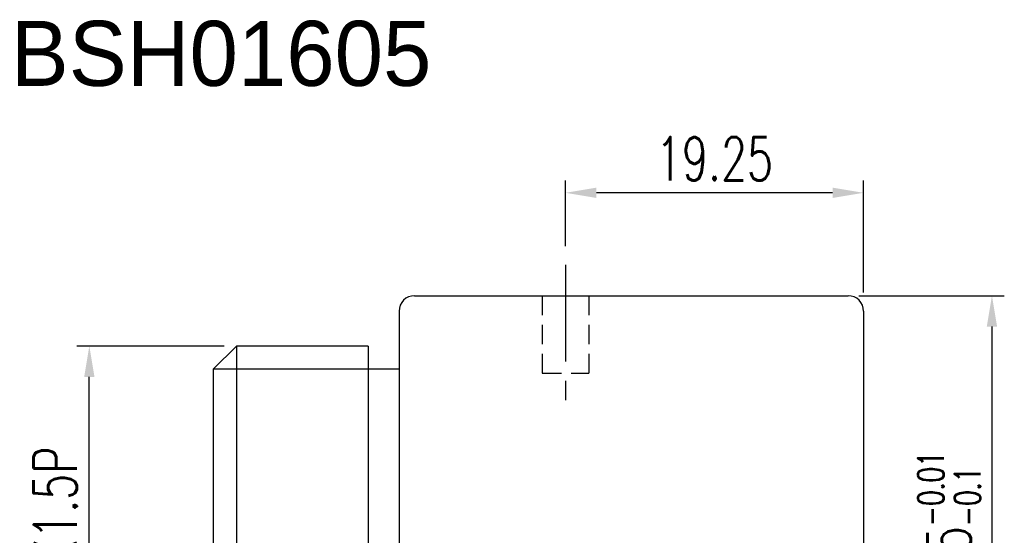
# Model space of a CAD drawing. Extents: x -167 to 168, y 66 to 155.
# Tile 61 of 61: x 105 to 168, y 100 to 133. Entities that reach past the tile are written whole.
import ezdxf

# ---------------------------------------------------------------- set-up
doc = ezdxf.new("R2010")
doc.units = 0
doc.header["$MEASUREMENT"] = 0
doc.linetypes.add('CENTER', pattern=[2, 1.25, -0.25, 0.25, -0.25])
doc.linetypes.add('HIDDEN', pattern=[0.375, 0.25, -0.125])
for name, color, linetype in [('CL', 1, 'CENTER'), ('DIM', 4, 'CONTINUOUS'), ('HID', 2, 'HIDDEN'), ('OUT', 3, 'CONTINUOUS')]:
    doc.layers.add(name, color=color, linetype=linetype)
doc.styles.add('DIM-7', font='SIMPLEX.shx', dxfattribs={"width": 0.7, "bigfont": 'chineset.shx'})
doc.dimstyles.new('CNS', dxfattribs={"dimtxt": 3.5, "dimasz": 2.5, "dimexe": 1, "dimexo": 1.5, "dimgap": 0.09, "dimtad": 0, "dimdsep": 46, "dimtxsty": 'DIM-7', "dimcen": 0.09, "dimclrd": 1, "dimclre": 1, "dimclrt": 4, "dimadec": 0, "dimazin": 0, "dimtfac": 1, "dimtix": 1, "dimtmove": 2, "dimatfit": 3, "dimfxl": 1, "dimtvp": 0.971429, "dimtolj": 1, "dimarcsym": 0})

# ---------------------------------------------------------------- blocks, each defined once
blk = doc.blocks.new('*D4')
at = {"layer": 'DIM', "color": 7, "lineweight": -2, "transparency": 16777216}
for p, q in [((158.881, 114.998), (168.27, 114.998)), ((167.47, 112.998), (167.47, 84.498)), ((158.881, 82.498), (168.27, 82.498))]:
    blk.add_line(p, q, dxfattribs=at)
at = {"layer": 'DIM', "color": 7, "transparency": 16777216}
for points in [[(167.136, 112.998), (167.803, 112.998), (167.47, 114.998)], [(167.136, 84.498), (167.803, 84.498), (167.47, 82.498)]]:
    blk.add_solid(points, dxfattribs=at)
at = {"layer": 'DIM', "color": 7, "transparency": 16777216, "insert": (164.71, 98.748), "char_height": 2.8, "attachment_point": 5, "rotation": 90, "style": 'DIM-7'}
blk.add_mtext('\\A1;%%c32.5{\\H1.680000;\\S-0.01^ -0.1;}', dxfattribs=at)
blk = doc.blocks.new('*D3')
at = {"layer": 'DIM', "color": 7, "lineweight": -2, "transparency": 16777216}
for p, q in [((117.889, 111.748), (108.38, 111.748)), ((109.18, 87.748), (109.18, 109.748)), ((117.481, 85.748), (108.38, 85.748))]:
    blk.add_line(p, q, dxfattribs=at)
at = {"layer": 'DIM', "color": 7, "transparency": 16777216}
for points in [[(108.847, 109.748), (109.514, 109.748), (109.18, 111.748)], [(108.847, 87.748), (109.514, 87.748), (109.18, 85.748)]]:
    blk.add_solid(points, dxfattribs=at)
at = {"layer": 'DIM', "color": 7, "transparency": 16777216, "insert": (106.98, 98.748), "char_height": 2.8, "attachment_point": 5, "rotation": 90, "style": 'DIM-7'}
blk.add_mtext('\\A1;M26X1.5P', dxfattribs=at)
blk = doc.blocks.new('*D6')
at = {"layer": 'DIM', "color": 7, "lineweight": -2, "transparency": 16777216}
for p, q in [((139.931, 118.198), (139.931, 122.442)), ((159.181, 115.198), (159.181, 122.442)), ((157.181, 121.642), (141.931, 121.642))]:
    blk.add_line(p, q, dxfattribs=at)
at = {"layer": 'DIM', "color": 7, "transparency": 16777216}
for points in [[(141.931, 121.975), (141.931, 121.309), (139.931, 121.642)], [(157.181, 121.975), (157.181, 121.309), (159.181, 121.642)]]:
    blk.add_solid(points, dxfattribs=at)
at = {"layer": 'DIM', "color": 7, "transparency": 16777216, "insert": (149.556, 123.842), "char_height": 2.8, "attachment_point": 5, "style": 'DIM-7'}
blk.add_mtext('\\A1;19.25', dxfattribs=at)

msp = doc.modelspace()

# ---------------------------------------------------------------- linework, layer by layer
at = {"layer": 'CL', "color": 7, "ltscale": 5}
msp.add_line((139.931, 116.998), (139.931, 108.132), dxfattribs=at)
at = {"layer": 'DIM', "color": 7, "ltscale": 5}
for p, q in [((118.681, 111.748), (118.681, 85.748)), ((129.181, 110.248), (117.181, 110.248))]:
    msp.add_line(p, q, dxfattribs=at)
at = {"layer": 'HID', "color": 7, "ltscale": 5}
for p, q in [((138.431, 114.998), (138.431, 109.998)), ((141.431, 114.998), (141.431, 109.998)), ((138.431, 109.998), (141.431, 109.998))]:
    msp.add_line(p, q, dxfattribs=at)
at = {"layer": 'OUT', "color": 7, "ltscale": 5}
for p, q in [((130.181, 114.998), (158.181, 114.998)), ((129.181, 113.998), (129.181, 83.498)), ((159.181, 113.998), (159.181, 83.498)), ((117.181, 110.248), (118.681, 111.748)), ((127.181, 111.748), (118.681, 111.748)), ((127.181, 111.748), (127.181, 85.748)), ((117.181, 110.248), (117.181, 87.248))]:
    msp.add_line(p, q, dxfattribs=at)
for centre, start, end in [((130.181, 113.998), 90, 180), ((158.181, 113.998), 0, 90)]:
    msp.add_arc(centre, 1, start, end, dxfattribs=at)

# ---------------------------------------------------------------- texts
at = {"layer": 'DIM', "color": 0, "insert": (104.106, 132.749), "char_height": 4.2, "width": 31.62239, "attachment_point": 1}
msp.add_mtext('BSH01605', dxfattribs=at)

# ---------------------------------------------------------------- dimensions: what is measured, and where the dimension line sits
at = {"layer": 'DIM', "color": 7}
dim = msp.add_linear_dim(base=(139.931, 121.642), p1=(159.181, 113.998), p2=(139.931, 116.998), dimstyle='CNS', override={"dimscale": 0.8, "dimgap": 1, "dimtad": 1, "dimclrd": 7, "dimclre": 7, "dimclrt": 7, "dimtm": 0.1, "dimtfac": 0.6, "dimtmove": 1}, dxfattribs=at)
dim.commit()
dim.dimension.update_dxf_attribs({"geometry": '*D6', "text_midpoint": (149.556, 123.842)})
for base, p1, p2, angle, text, override, picture, middle in [((167.47, 82.498), (157.681, 114.998), (157.681, 82.498), 90, '%%c<>', {"dimscale": 0.8, "dimgap": 1, "dimtad": 1, "dimclrd": 7, "dimclre": 7, "dimclrt": 7, "dimtol": 1, "dimtp": -0.01, "dimtm": 0.1, "dimtfac": 0.6, "dimtmove": 1}, '*D4', (164.71, 98.748)), ((109.18, 111.748), (118.681, 85.748), (119.089, 111.748), 270, 'M<>X1.5P', {"dimscale": 0.8, "dimgap": 1, "dimtad": 1, "dimclrd": 7, "dimclre": 7, "dimclrt": 7, "dimtm": 0.1, "dimtfac": 0.6, "dimtmove": 1}, '*D3', (106.98, 98.748))]:
    dim = msp.add_linear_dim(base=base, p1=p1, p2=p2, angle=angle, text=text, dimstyle='CNS', override=override, dxfattribs=at)
    dim.commit()
    dim.dimension.update_dxf_attribs({"geometry": picture, "text_midpoint": middle})

doc.saveas('drawing.dxf')
